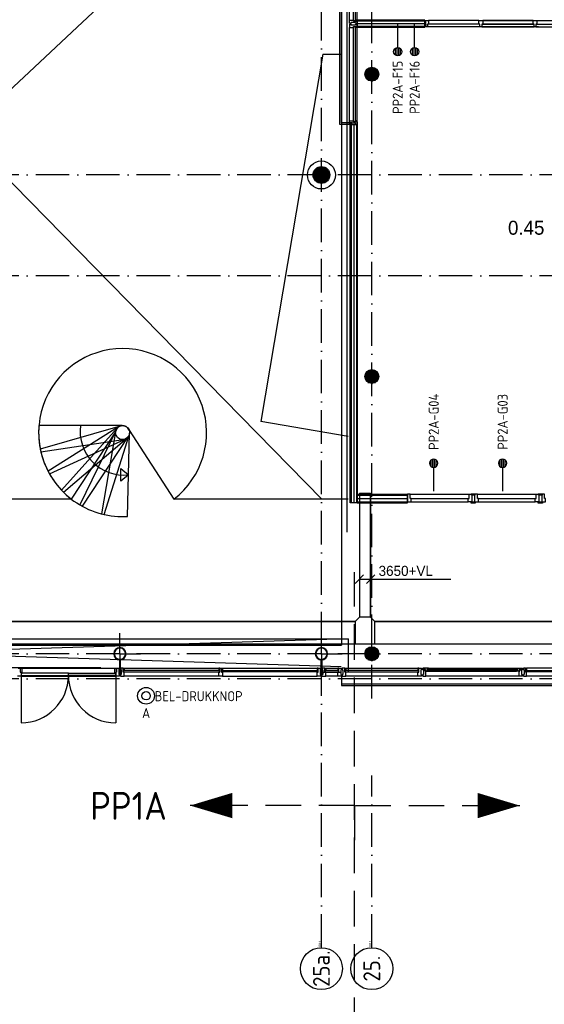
# Model space of a CAD drawing. Header units: millimetres. Extents: x -6587 to 170951, y 244 to 951952.
# Tile 30 of 102: x 43601 to 52975, y 35757 to 53342. Entities that reach past the tile are written whole.
import ezdxf
from ezdxf.enums import TextEntityAlignment as Align

# ---------------------------------------------------------------- set-up
doc = ezdxf.new("R2010")
doc.units = ezdxf.units.MM
doc.header["$LTSCALE"] = 100
doc.linetypes.add('DASHDOT', pattern=[9, 6, -1.5, 0, -1.5])
doc.linetypes.add('HIDDEN', pattern=[9.525, 6.35, -3.175])
doc.layers.get('0').update_dxf_attribs({"linetype": 'CONTINUOUS'})
for name, color, linetype in [('AL$7----_STRAMIEN', 1, 'DASHDOT'), ('ALN-----_BLOCKNAAM', 2, 'CONTINUOUS'), ('BOUW', 8, 'CONTINUOUS'), ('EB6411--_ATTRIB', 2, 'CONTINUOUS'), ('EB6431--_ATTRIB', 2, 'CONTINUOUS'), ('EL6411--_DEURBEL', 3, 'CONTINUOUS'), ('EL6431--_CCTV', 3, 'CONTINUOUS'), ('KABELGOOT', 8, 'CONTINUOUS'), ('LIJN050', 90, 'CONTINUOUS'), ('LIJN070', 130, 'CONTINUOUS'), ('TEKST50', 90, 'CONTINUOUS')]:
    doc.layers.add(name, color=color, linetype=linetype)
doc.styles.add('1_8', font='iso', dxfattribs={"width": 0.7, "height": 1.8})
doc.styles.add('BURO-018', font='BUROFONT.shx', dxfattribs={"height": 180})
doc.styles.add('BURO-025', font='BUROFONT.shx', dxfattribs={"height": 250})
doc.styles.add('MAATVOERING', font='iso.shx')
doc.styles.add('NORATT', font='isocp.shx')
doc.styles.get("Standard").update_dxf_attribs({"font": 'iso.shx'})

# ---------------------------------------------------------------- blocks, each defined once
blk = doc.blocks.new('ES4X2')
for p, q in [((-0.45, 1.4), (-0.45, 2.6)), ((-0.15, 1.27), (-0.15, 2.73)), ((0.15, 1.27), (0.15, 2.73)), ((0.45, 1.4), (0.45, 2.6)), ((0, 1.25), (0, -3))]:
    blk.add_line(p, q)
blk.add_circle((0, 2), 0.75)
at = {"style": '1_8'}
for tag, flags, p in [('NUMMER', 8, (0, 4)), ('INDIENST', 9, (0, 0)), ('GEBOUW', 9, (0, 0)), ('M_CODE', 9, (0, 0)), ('REGIST', 9, (0, 0)), ('CODE', 8, (0, 0))]:
    blk.add_attdef(tag, text='', height=1.8, dxfattribs=dict(at, flags=flags)).set_placement(p, align=Align.MIDDLE_CENTER)
blk = doc.blocks.new('ES111410')
for radius in [1.5, 0.75]:
    blk.add_circle((0, 0), radius)
at = {"style": '1_8', "flags": 8}
for tag, p in [('NUMMER', (0, 5.5)), ('CODE', (0, 3))]:
    blk.add_attdef(tag, text='', height=1.8, dxfattribs=at).set_placement(p, align=Align.MIDDLE)
blk.add_attdef('M_CODE', text='', height=1.8, dxfattribs=at).set_placement((0, 0), align=Align.MIDDLE_CENTER)
blk = doc.blocks.new('RCHTBUIS80X40X3')
at = {"color": 0, "linetype": 'Continuous'}
for points in [[(20, 35.2, 0.4142136), (15.2, 40), (-15.2, 40, 0.4142136), (-20, 35.2), (-20, -35.2, 0.4142136), (-15.2, -40), (15.2, -40, 0.4142136), (20, -35.2)], [(16.8, 35.2, 0.4142136), (15.2, 36.8), (-15.2, 36.8, 0.4142136), (-16.8, 35.2), (-16.8, -35.2, 0.4142136), (-15.2, -36.8), (15.2, -36.8, 0.4142136), (16.8, -35.2)]]:
    blk.add_lwpolyline(points, format="xyb", close=True, dxfattribs=at)
blk = doc.blocks.new('1011')
at = {"layer": 'AL$7----_STRAMIEN', "color": 7, "linetype": 'Continuous'}
blk.add_circle((-750, 0), 750, dxfattribs=at)
at = {"layer": 'AL$7----_STRAMIEN', "color": 3, "linetype": 'Continuous'}
blk.add_attdef('STR-NAAM', text='', height=600, rotation=360, dxfattribs=at).set_placement((-750, 0), align=Align.MIDDLE)
at = {"layer": 'ALN-----_BLOCKNAAM', "linetype": 'Continuous'}
blk.add_text('1011', height=100, dxfattribs=at).set_placement((0, 0))

msp = doc.modelspace()

# ---------------------------------------------------------------- hatches: boundary and pattern name
at = {"layer": 'BOUW'}
h = msp.add_hatch(dxfattribs=at)
h.set_pattern_fill('GEWPBET', color=256, scale=100, angle=90, style=0)
h.set_pattern_definition([(90, (48993.015, 50568.749), (-20, 1e-15), [])])
edge = h.paths.add_edge_path()
edge.add_arc((48993, 50568.7), 150, 0, 360)

# ---------------------------------------------------------------- linework, layer by layer
at = {"layer": 'AL$7----_STRAMIEN', "color": 1}
for p, q in [((49892.8, 41219), (49892.8, 77759.8)), ((93992.8, 50568.7), (4198.5, 50568.7)), ((93992.8, 48768.7), (4198.5, 48768.7)), ((93992.8, 42018.7), (4579.5, 42018.7)), ((93992.8, 41568.7), (4198.5, 41568.7)), ((49892.8, 36768.7), (49892.8, 39843.9))]:
    msp.add_line(p, q, dxfattribs=at)
msp.add_lwpolyline([(48992.8, 36768.7), (48992.8, 77759.8)], dxfattribs=at)
msp.add_lwpolyline([(48992.8, 36768.7), (48992.8, 77759.8)], dxfattribs=at)
at = {"layer": 'BOUW'}
for p, q in [((49322.8, 51468.9), (49322.8, 57699.9)), ((49352.8, 51498.9), (49352.8, 57699.9)), ((35634.9, 44781.4), (49342.8, 57628.9)), ((48997.2, 44781.4), (36392.8, 57628.9)), ((49493.8, 53333.9), (49493.8, 55003.9)), ((49567.8, 53318.9), (49567.8, 55018.9)), ((49593.8, 55018.9), (49593.8, 53318.9)), ((49632.8, 53333.9), (49632.8, 55003.9)), ((49452.8, 44188.3), (49452.8, 54584.1)), ((49493.8, 53333.9), (49500.8, 53333.9)), ((49493.8, 53296.8), (49493.8, 53333.9)), ((49493.8, 53277.9), (49493.8, 53296.8)), ((49500.8, 53333.9), (49504.8, 53333.9)), ((49504.8, 53333.9), (49512.8, 53333.9)), ((49512.8, 53333.9), (49565.8, 53333.9)), ((49522.8, 53291.9), (49522.8, 53277.9)), ((49602.8, 53291.9), (49522.8, 53291.9)), ((49565.8, 53333.9), (49565.8, 53316.9)), ((49565.8, 53316.9), (49632.8, 53316.9)), ((49593.8, 53318.9), (49567.8, 53318.9)), ((49595.8, 53333.9), (49595.8, 53316.9)), ((49632.8, 53333.9), (49595.8, 53333.9)), ((49595.8, 53316.9), (49627.8, 53316.9)), ((49602.8, 53277.9), (49602.8, 53291.9)), ((49627.8, 53321.9), (49632.8, 53321.9)), ((49627.8, 53316.9), (49627.8, 53321.9)), ((49632.8, 53321.9), (49632.8, 53333.9)), ((50840.3, 53331.6), (49632.8, 53331.6)), ((49632.8, 53331.6), (49632.8, 53206.6)), ((49632.8, 53316.9), (49632.8, 53277.9)), ((50840.3, 53316.6), (49632.8, 53316.6)), ((50840.3, 53206.6), (50840.3, 53331.6)), ((50840.3, 53325.9), (50907.3, 53325.9)), ((50840.3, 53303.9), (50840.3, 53325.9)), ((50856.3, 53303.9), (50840.3, 53303.9)), ((50856.3, 53236.9), (50856.3, 53303.9)), ((50907.3, 53325.9), (50907.3, 53262.9)), ((51807.8, 53325.9), (50907.3, 53325.9)), ((49499.8, 53277.9), (49493.8, 53277.9)), ((49493.8, 53259.9), (49493.8, 53241)), ((49499.8, 53259.9), (49493.8, 53259.9)), ((49493.8, 53241), (49493.8, 53203.9)), ((49493.8, 51533.9), (49493.8, 53203.9)), ((49493.8, 53203.9), (49500.8, 53203.9)), ((49513.3, 53277.9), (49499.8, 53277.9)), ((49513.8, 53259.9), (49499.8, 53259.9)), ((49500.8, 53203.9), (49504.8, 53203.9)), ((49504.8, 53203.9), (49512.8, 53203.9)), ((49512.8, 53203.9), (49565.8, 53203.9)), ((49513.3, 53277.9), (49513.3, 53277.9)), ((49522.8, 53277.9), (49513.3, 53277.9)), ((49513.8, 53259.9), (49513.8, 53259.9)), ((49522.8, 53259.9), (49513.8, 53259.9)), ((49522.8, 53245.9), (49522.8, 53259.9)), ((49602.8, 53245.9), (49522.8, 53245.9)), ((49565.8, 53220.9), (49632.8, 53220.9)), ((49565.8, 53203.9), (49565.8, 53220.9)), ((49567.8, 51518.9), (49567.8, 53218.9)), ((49567.8, 53218.9), (49593.8, 53218.9)), ((49593.8, 53218.9), (49593.8, 51518.9)), ((49595.8, 53203.9), (49595.8, 53220.9)), ((49595.8, 53220.9), (49627.8, 53220.9)), ((49632.8, 53203.9), (49595.8, 53203.9)), ((49612.8, 53277.9), (49602.8, 53277.9)), ((49602.8, 53259.9), (49602.8, 53245.9)), ((49612.8, 53259.9), (49602.8, 53259.9)), ((49612.8, 53277.9), (49612.8, 53277.9)), ((49626.8, 53277.9), (49612.8, 53277.9)), ((49612.8, 53259.9), (49612.8, 53259.9)), ((49626.8, 53259.9), (49612.8, 53259.9)), ((49632.8, 53277.9), (49626.8, 53277.9)), ((49632.8, 53259.9), (49626.8, 53259.9)), ((49627.8, 53220.9), (49627.8, 53215.9)), ((49627.8, 53215.9), (49632.8, 53215.9)), ((50840.3, 53269.1), (49632.8, 53269.1)), ((49632.8, 53220.9), (49632.8, 53259.9)), ((50840.3, 53221.6), (49632.8, 53221.6)), ((49632.8, 53215.9), (49632.8, 53203.9)), ((49632.8, 53206.6), (50840.3, 53206.6)), ((49632.8, 51533.9), (49632.8, 53203.9)), ((50840.3, 53236.9), (50856.3, 53236.9)), ((50840.3, 53211.9), (50840.3, 53236.9)), ((50890.3, 53211.9), (50840.3, 53211.9)), ((50890.3, 53262.9), (50890.3, 53211.9)), ((50907.3, 53262.9), (50890.3, 53262.9)), ((50890.3, 53211.9), (50890.3, 53262.9)), ((51824.8, 53211.9), (50890.3, 53211.9)), ((51807.8, 53262.9), (50907.3, 53262.9)), ((52874.1, 53211.9), (51940.1, 53211.9)), ((49015.5, 52724.9), (49342.8, 52724.9)), ((49773, 52404.5), (50012.6, 52404.5)), ((49780.9, 52424.5), (50004.7, 52424.5)), ((49793.4, 52444.5), (49992.3, 52444.5)), ((49812.4, 52464.5), (49973.2, 52464.5)), ((49845.6, 52484.5), (49940.1, 52484.5)), ((49767.9, 52364.5), (50017.8, 52364.5)), ((49768.8, 52384.5), (50016.8, 52384.5)), ((49770.2, 52344.5), (50015.5, 52344.5)), ((49775.9, 52324.5), (50009.7, 52324.5)), ((49785.6, 52304.5), (50000, 52304.5)), ((49800.5, 52284.5), (49985.1, 52284.5)), ((49823.9, 52264.5), (49961.8, 52264.5)), ((49879.5, 52244.5), (49906.2, 52244.5)), ((49493.8, 51533.9), (49500.8, 51533.9)), ((49493.8, 51496.8), (49493.8, 51533.9)), ((49500.8, 51533.9), (49504.8, 51533.9)), ((49504.8, 51533.9), (49512.8, 51533.9)), ((49512.8, 51533.9), (49565.8, 51533.9)), ((49565.8, 51533.9), (49565.8, 51516.9)), ((49595.8, 51533.9), (49595.8, 51516.9)), ((49632.8, 51533.9), (49595.8, 51533.9)), ((49632.8, 51521.9), (49632.8, 51533.9)), ((49542.8, 51468.9), (49322.8, 51468.9)), ((49542.8, 51498.9), (49352.8, 51498.9)), ((49493.8, 51477.9), (49493.8, 51496.8)), ((49499.8, 51477.9), (49493.8, 51477.9)), ((49513.3, 51477.9), (49499.8, 51477.9)), ((49513.3, 51477.9), (49513.3, 51477.9)), ((49522.8, 51477.9), (49513.3, 51477.9)), ((49522.8, 51491.9), (49522.8, 51477.9)), ((49602.8, 51491.9), (49522.8, 51491.9)), ((49565.8, 51516.9), (49632.8, 51516.9)), ((49593.8, 51518.9), (49567.8, 51518.9)), ((49595.8, 51516.9), (49627.8, 51516.9)), ((49602.8, 51477.9), (49602.8, 51491.9)), ((49612.8, 51477.9), (49602.8, 51477.9)), ((49612.8, 51477.9), (49612.8, 51477.9)), ((49626.8, 51477.9), (49612.8, 51477.9)), ((49632.8, 51477.9), (49626.8, 51477.9)), ((49627.8, 51521.9), (49632.8, 51521.9)), ((49627.8, 51516.9), (49627.8, 51521.9)), ((49632.8, 51516.9), (49632.8, 51477.9)), ((49767.9, 46964.5), (50017.8, 46964.5)), ((49768.8, 46984.5), (50016.8, 46984.5)), ((49773, 47004.5), (50012.6, 47004.5)), ((49780.9, 47024.5), (50004.7, 47024.5)), ((49793.4, 47044.5), (49992.3, 47044.5)), ((49812.4, 47064.5), (49973.2, 47064.5)), ((49845.6, 47084.5), (49940.1, 47084.5)), ((49770.2, 46944.5), (50015.5, 46944.5)), ((49775.9, 46924.5), (50009.7, 46924.5)), ((49785.6, 46904.5), (50000, 46904.5)), ((49800.5, 46884.5), (49985.1, 46884.5)), ((49823.9, 46864.5), (49961.8, 46864.5)), ((49879.5, 46844.5), (49906.2, 46844.5)), ((45430.9, 46092.4), (43945.4, 46092.4)), ((45396.8, 46085), (43969.1, 45674.3)), ((45366.2, 46068.5), (44107.1, 45280.1)), ((45341.2, 46044.1), (44349.1, 44938.3)), ((45324, 46013.8), (44675.3, 44677.4)), ((45315.8, 45979.9), (45061.8, 44516.2)), ((45112, 44504.1), (45556.4, 45921.6)), ((45529.4, 44470.4), (45564.6, 45955.5)), ((43980.1, 45623.8), (45449.4, 45843.1)), ((44132.1, 45233.6), (45483.5, 45850.5)), ((44385.2, 44901.4), (45514.2, 45867)), ((44721.1, 44651.3), (45539.1, 45891.4)), ((48993, 42018.6), (48993, 42386.5)), ((49468, 42281.4), (49468, 41708.9)), ((41551.8, 42168.7), (49352.8, 42168.7)), ((49768.8, 42034.5), (50016.8, 42034.5)), ((49773, 42054.5), (50012.6, 42054.5)), ((49780.9, 42074.5), (50004.7, 42074.5)), ((49793.4, 42094.5), (49992.3, 42094.5)), ((49812.4, 42114.5), (49973.2, 42114.5)), ((49845.6, 42134.5), (49940.1, 42134.5)), ((48993, 42018.6), (48625.2, 42018.6)), ((48987.8, 41909.2), (48998, 41909.2)), ((48987.8, 41758.2), (48987.8, 41909.2)), ((48993, 42018.6), (48993, 41650.8)), ((48993, 42018.6), (49360.9, 42018.6)), ((48998, 41909.2), (48998, 41758.2)), ((49767.9, 42014.5), (50017.8, 42014.5)), ((49770.2, 41994.5), (50015.5, 41994.5)), ((49775.9, 41974.5), (50009.7, 41974.5)), ((49785.6, 41954.5), (50000, 41954.5)), ((49800.5, 41934.5), (49985.1, 41934.5)), ((49823.9, 41914.5), (49961.8, 41914.5)), ((49879.5, 41894.5), (49906.2, 41894.5)), ((45051.6, 41768.7), (41447.3, 41768.7)), ((43576.3, 41758.9), (43609.3, 41758.9)), ((43609.3, 41758.9), (43609.3, 41691.9)), ((43609.3, 41758.9), (43609.3, 41691.9)), ((43643.3, 41758.9), (43609.3, 41758.9)), ((43609.3, 41691.9), (43626.3, 41691.9)), ((43609.3, 41691.9), (43626.3, 41691.9)), ((43626.3, 41758.9), (45316.8, 41758.9)), ((43626.3, 41691.9), (43626.3, 41619.9)), ((43626.3, 41691.9), (43626.3, 41669.9)), ((43643.3, 41669.9), (43643.3, 41758.9)), ((45299.8, 41758.9), (45333.8, 41758.9)), ((45299.8, 41669.9), (45299.8, 41758.9)), ((45316.8, 41619.9), (45316.8, 41691.9)), ((45316.8, 41691.9), (45333.8, 41691.9)), ((45316.8, 41691.9), (45316.8, 41669.9)), ((45333.8, 41691.9), (45316.8, 41691.9)), ((45333.8, 41758.9), (45383.8, 41758.9)), ((45333.8, 41691.9), (45333.8, 41758.9)), ((45333.8, 41758.9), (45333.8, 41691.9)), ((45369.8, 41729.4), (45369.8, 41649.4)), ((45383.8, 41729.4), (45369.8, 41729.4)), ((45383.8, 41758.9), (45383.8, 41729.4)), ((48972.8, 41753.4), (48972.8, 41683)), ((48976, 41753.4), (48976, 41683)), ((49008, 41758.2), (48977.6, 41758.2)), ((49008, 41755), (48977.6, 41755)), ((48977.6, 41681.4), (49008, 41681.4)), ((48977.6, 41678.2), (49008, 41678.2)), ((48998, 41758.2), (48987.8, 41758.2)), ((48992.8, 41689.9), (49352.8, 41689.9)), ((49001.8, 41758.9), (49001.8, 41729.4)), ((49051.8, 41758.9), (49001.8, 41758.9)), ((49001.8, 41729.4), (49015.8, 41729.4)), ((49009.6, 41683), (49009.6, 41753.4)), ((49012.8, 41683), (49012.8, 41753.4)), ((49015.8, 41729.4), (49015.8, 41649.4)), ((49051.8, 41758.9), (49068.8, 41758.9)), ((49051.8, 41720.9), (49051.8, 41758.9)), ((49051.8, 41691.9), (49051.8, 41758.9)), ((49068.8, 41720.9), (49051.8, 41720.9)), ((49051.8, 41720.9), (49068.8, 41720.9)), ((49051.8, 41691.9), (49051.8, 41720.9)), ((49068.8, 41691.9), (49051.8, 41691.9)), ((49068.8, 41691.9), (49051.8, 41691.9)), ((49055.8, 41716.9), (49055.8, 41695.9)), ((49298.8, 41716.9), (49055.8, 41716.9)), ((49055.8, 41716.9), (49055.8, 41695.9)), ((49068.8, 41716.9), (49055.8, 41716.9)), ((49055.8, 41695.9), (49298.8, 41695.9)), ((49055.8, 41695.9), (49068.8, 41695.9)), ((49068.8, 41758.9), (49068.8, 41720.9)), ((49068.8, 41758.9), (49285.8, 41758.9)), ((49068.8, 41720.9), (49068.8, 41716.9)), ((49068.8, 41695.9), (49068.8, 41691.9)), ((49068.8, 41619.9), (49068.8, 41691.9)), ((49285.8, 41758.9), (49285.8, 41720.9)), ((49302.8, 41758.9), (49285.8, 41758.9)), ((49285.8, 41720.9), (49302.8, 41720.9)), ((49302.8, 41720.9), (49285.8, 41720.9)), ((49285.8, 41720.9), (49285.8, 41716.9)), ((49285.8, 41716.9), (49298.8, 41716.9)), ((49285.8, 41695.9), (49285.8, 41691.9)), ((49298.8, 41695.9), (49285.8, 41695.9)), ((49285.8, 41691.9), (49302.8, 41691.9)), ((49285.8, 41619.9), (49285.8, 41691.9)), ((49285.8, 41691.9), (49302.8, 41691.9)), ((49298.8, 41716.9), (49298.8, 41695.9)), ((49298.8, 41695.9), (49298.8, 41716.9)), ((49302.8, 41720.9), (49302.8, 41758.9)), ((49302.8, 41758.9), (49352.8, 41758.9)), ((49302.8, 41691.9), (49302.8, 41758.9)), ((49302.8, 41691.9), (49302.8, 41720.9)), ((49338.8, 41729.4), (49338.8, 41649.4)), ((49352.8, 41729.4), (49338.8, 41729.4)), ((49352.8, 41758.9), (49352.8, 41729.4)), ((49361.8, 41758.9), (49361.8, 41729.4)), ((49411.8, 41758.9), (49361.8, 41758.9)), ((49361.8, 41729.4), (49375.8, 41729.4)), ((49375.8, 41729.4), (49375.8, 41649.4)), ((49411.8, 41758.9), (49428.8, 41758.9)), ((49411.8, 41720.9), (49411.8, 41758.9)), ((49411.8, 41691.9), (49411.8, 41758.9)), ((49428.8, 41720.9), (49411.8, 41720.9)), ((49411.8, 41720.9), (49428.8, 41720.9)), ((49411.8, 41691.9), (49411.8, 41720.9)), ((49428.8, 41691.9), (49411.8, 41691.9)), ((49428.8, 41691.9), (49411.8, 41691.9)), ((50729.8, 41716.9), (49415.8, 41716.9)), ((49415.8, 41716.9), (49415.8, 41695.9)), ((49415.8, 41716.9), (49415.8, 41695.9)), ((49428.8, 41716.9), (49415.8, 41716.9)), ((49415.8, 41695.9), (50729.8, 41695.9)), ((49415.8, 41695.9), (49428.8, 41695.9)), ((49428.8, 41758.9), (50716.8, 41758.9)), ((49428.8, 41758.9), (49428.8, 41720.9)), ((49428.8, 41720.9), (49428.8, 41716.9)), ((49428.8, 41695.9), (49428.8, 41691.9)), ((49428.8, 41619.9), (49428.8, 41691.9)), ((50716.8, 41758.9), (50716.8, 41720.9)), ((50733.8, 41758.9), (50716.8, 41758.9)), ((50716.8, 41720.9), (50733.8, 41720.9)), ((50733.8, 41720.9), (50716.8, 41720.9)), ((50716.8, 41720.9), (50716.8, 41716.9)), ((50716.8, 41716.9), (50729.8, 41716.9)), ((50716.8, 41695.9), (50716.8, 41691.9)), ((50729.8, 41695.9), (50716.8, 41695.9)), ((50716.8, 41691.9), (50733.8, 41691.9)), ((50716.8, 41619.9), (50716.8, 41691.9)), ((50716.8, 41691.9), (50733.8, 41691.9)), ((50729.8, 41695.9), (50729.8, 41716.9)), ((50729.8, 41716.9), (50729.8, 41695.9)), ((50733.8, 41720.9), (50733.8, 41758.9)), ((50733.8, 41758.9), (50783.8, 41758.9)), ((50733.8, 41691.9), (50733.8, 41758.9)), ((50733.8, 41691.9), (50733.8, 41720.9)), ((50769.8, 41729.4), (50769.8, 41649.4)), ((50783.8, 41729.4), (50769.8, 41729.4)), ((50783.8, 41758.9), (50783.8, 41729.4)), ((50834.8, 41758.9), (50801.8, 41758.9)), ((50801.8, 41758.9), (50801.8, 41729.4)), ((50801.8, 41729.4), (50815.8, 41729.4)), ((50815.8, 41729.4), (50815.8, 41649.4)), ((50834.8, 41722.9), (50834.8, 41758.9)), ((50848.8, 41722.9), (50834.8, 41722.9)), ((50838, 41757.6), (50838, 41727.9)), ((50845.1, 41757.6), (50838, 41757.6)), ((50838, 41727.9), (50860.5, 41727.9)), ((50847.5, 41761.9), (50845.1, 41757.6)), ((50890, 41761.9), (50847.5, 41761.9)), ((50848.8, 41707.9), (50848.8, 41722.9)), ((50857.8, 41707.9), (50848.8, 41707.9)), ((50852.5, 41722.9), (50852.5, 41707.9)), ((50860.5, 41722.9), (50852.5, 41722.9)), ((50852.5, 41707.9), (50857.8, 41707.9)), ((50857.8, 41707.9), (50905, 41707.9)), ((50857.8, 41619.9), (50857.8, 41707.9)), ((50860.5, 41727.9), (50860.5, 41722.9)), ((50890, 41720.9), (50890, 41761.9)), ((50907, 41759.6), (50890, 41759.6)), ((50890, 41759.6), (50890, 41746.1)), ((50890, 41746.1), (50907, 41746.1)), ((50907, 41720.9), (50890, 41720.9)), ((50892, 41744.1), (52493.7, 41744.1)), ((50892, 41722.9), (50892, 41744.1)), ((52493.7, 41722.9), (50892, 41722.9)), ((50905, 41761.9), (52480.7, 41761.9)), ((50905, 41707.9), (50907, 41720.9)), ((50905, 41707.9), (52480.7, 41707.9)), ((50907, 41746.1), (50907, 41759.6)), ((52478.7, 41759.6), (52495.7, 41759.6)), ((52478.7, 41746.1), (52478.7, 41759.6)), ((52495.7, 41746.1), (52478.7, 41746.1)), ((52478.7, 41720.9), (52495.7, 41720.9)), ((52480.7, 41707.9), (52478.7, 41720.9)), ((52527.8, 41707.9), (52480.7, 41707.9)), ((52493.7, 41744.1), (52493.7, 41722.9)), ((52495.7, 41761.9), (52538.1, 41761.9)), ((52495.7, 41720.9), (52495.7, 41761.9)), ((52495.7, 41759.6), (52495.7, 41746.1)), ((52525.2, 41727.9), (52525.2, 41722.9)), ((52547.7, 41727.9), (52525.2, 41727.9)), ((52525.2, 41722.9), (52533.2, 41722.9)), ((52533.2, 41707.9), (52527.8, 41707.9)), ((52527.8, 41707.9), (52536.8, 41707.9)), ((52527.8, 41619.9), (52527.8, 41707.9)), ((52533.2, 41722.9), (52533.2, 41707.9)), ((52536.8, 41722.9), (52550.8, 41722.9)), ((52536.8, 41707.9), (52536.8, 41722.9)), ((52538.1, 41761.9), (52540.6, 41757.6)), ((52540.6, 41757.6), (52547.7, 41757.6)), ((52547.7, 41757.6), (52547.7, 41727.9)), ((52550.8, 41758.9), (52583.8, 41758.9)), ((52550.8, 41722.9), (52550.8, 41758.9)), ((52569.8, 41729.4), (52569.8, 41649.4)), ((52583.8, 41729.4), (52569.8, 41729.4)), ((52583.8, 41758.9), (52583.8, 41729.4)), ((52601.8, 41758.9), (52601.8, 41752.9)), ((52640.8, 41758.9), (52601.8, 41758.9)), ((52601.8, 41752.9), (52601.8, 41738.9)), ((52601.8, 41738.9), (52601.8, 41728.9)), ((52601.8, 41738.9), (52601.8, 41738.9)), ((52601.8, 41728.9), (52615.8, 41728.9)), ((52615.8, 41728.9), (52615.8, 41648.9)), ((52640.8, 41691.9), (52640.8, 41758.9)), ((52640.8, 41753.9), (52645.8, 41753.9)), ((52640.8, 41721.9), (52640.8, 41753.9)), ((52657.8, 41721.9), (52640.8, 41721.9)), ((52657.8, 41691.9), (52640.8, 41691.9)), ((52642.8, 41719.9), (54342.8, 41719.9)), ((52642.8, 41693.9), (52642.8, 41719.9)), ((54342.8, 41693.9), (52642.8, 41693.9)), ((52645.8, 41758.9), (52657.8, 41758.9)), ((52645.8, 41753.9), (52645.8, 41758.9)), ((54327.8, 41758.9), (52657.8, 41758.9)), ((52657.8, 41758.9), (52657.8, 41721.9)), ((52657.8, 41638.9), (52657.8, 41691.9)), ((43626.3, 41619.9), (43559.3, 41619.9)), ((43626.3, 41669.9), (43643.3, 41669.9)), ((44471.6, 41669.9), (43626.3, 41669.9)), ((43626.3, 41669.9), (43626.3, 41629.9)), ((43626.3, 41629.9), (43626.3, 40784.6)), ((43626.3, 41629.9), (44471.6, 41629.9)), ((43626.3, 41619.9), (45316.8, 41619.9)), ((44471.6, 41669.9), (45316.8, 41669.9)), ((44471.6, 41629.9), (44471.6, 41669.9)), ((44471.6, 41629.9), (44471.6, 41669.9)), ((45316.8, 41629.9), (44471.6, 41629.9)), ((45316.8, 41669.9), (45299.8, 41669.9)), ((45316.8, 41669.9), (45316.8, 41629.9)), ((45316.8, 41629.9), (45316.8, 40784.6)), ((45383.8, 41619.9), (45316.8, 41619.9)), ((45369.8, 41649.4), (45383.8, 41649.4)), ((45383.8, 41649.4), (45383.8, 41619.9)), ((49001.8, 41649.4), (49001.8, 41619.9)), ((49015.8, 41649.4), (49001.8, 41649.4)), ((49001.8, 41619.9), (49068.8, 41619.9)), ((49285.8, 41619.9), (49068.8, 41619.9)), ((49352.8, 41619.9), (49285.8, 41619.9)), ((49338.8, 41649.4), (49352.8, 41649.4)), ((49352.8, 41649.4), (49352.8, 41619.9)), ((49352.8, 41568.7), (49352.8, 41478.7)), ((49361.8, 41649.4), (49361.8, 41619.9)), ((49375.8, 41649.4), (49361.8, 41649.4)), ((49361.8, 41619.9), (49428.8, 41619.9)), ((50716.8, 41619.9), (49428.8, 41619.9)), ((50783.8, 41619.9), (50716.8, 41619.9)), ((50769.8, 41649.4), (50783.8, 41649.4)), ((50783.8, 41649.4), (50783.8, 41619.9)), ((50801.8, 41649.4), (50801.8, 41619.9)), ((50815.8, 41649.4), (50801.8, 41649.4)), ((50801.8, 41619.9), (50857.8, 41619.9)), ((52527.8, 41619.9), (50857.8, 41619.9)), ((52583.8, 41619.9), (52527.8, 41619.9)), ((52569.8, 41649.4), (52583.8, 41649.4)), ((52583.8, 41649.4), (52583.8, 41619.9)), ((52601.8, 41648.9), (52601.8, 41639.9)), ((52615.8, 41648.9), (52601.8, 41648.9)), ((52601.8, 41639.9), (52601.8, 41625.9)), ((52601.8, 41639.9), (52601.8, 41639.9)), ((52601.8, 41625.9), (52601.8, 41619.9)), ((52601.8, 41619.9), (52620.8, 41619.9)), ((52620.8, 41619.9), (52657.8, 41619.9)), ((52657.8, 41630.9), (52657.8, 41638.9)), ((52657.8, 41626.9), (52657.8, 41630.9)), ((52657.8, 41619.9), (52657.8, 41626.9)), ((54327.8, 41619.9), (52657.8, 41619.9)), ((49352.8, 41478.7), (67572.8, 41478.7))]:
    msp.add_line(p, q, dxfattribs=at)
for points in [[(49352.8, 57289.7), (49352.8, 42168.7)], [(51824.8, 53211.9), (51824.8, 53262.9), (51807.8, 53262.9), (51807.8, 53325.9), (51874.8, 53325.9), (51874.8, 53262.9), (51857.8, 53262.9), (51857.8, 53211.9), (51824.8, 53211.9)], [(52774.8, 53325.9), (51874.8, 53325.9)], [(51874.8, 53325.9), (52774.8, 53325.9)], [(52774.8, 53325.9), (51874.8, 53325.9)], [(51874.8, 53325.9), (52774.8, 53325.9)], [(52791.8, 53211.9), (52791.8, 53262.9), (52774.8, 53262.9), (52774.8, 53325.9), (52841.8, 53325.9), (52841.8, 53262.9), (52824.8, 53262.9), (52824.8, 53211.9), (52791.8, 53211.9)], [(52841.8, 53325.9), (53741.8, 53325.9)], [(52791.8, 53211.9), (51857.8, 53211.9)], [(51857.8, 53211.9), (52791.8, 53211.9)], [(52774.8, 53262.9), (51874.8, 53262.9)], [(51874.8, 53262.9), (52774.8, 53262.9)], [(52824.8, 53211.9), (53758.8, 53211.9)], [(52841.8, 53262.9), (53741.8, 53262.9)], [(49015.5, 52724.9), (47910.4, 46163.1)], [(49522.3, 51468.9), (49522.3, 44710.9)], [(49569.8, 51468.9), (49569.8, 44710.9)], [(49569.8, 51468.9), (49569.8, 44785.9), (49569.8, 44710.9)], [(49617.3, 51468.9), (49617.3, 44710.9)], [(49468, 45900.7), (47910.4, 46163.1)], [(45315.8, 45979.9), (44521.1, 44781.4)], [(45556.7, 46013), (46357.9, 44781.2)], [(50529.9, 44845.9), (49632.3, 44845.9)], [(50527, 44845.9), (49953.2, 44845.9)], [(50529.9, 44867.9), (50529.9, 44728.9), (50596.9, 44728.9), (50596.9, 44791.9), (50579.9, 44791.9), (50579.9, 44867.9), (50529.9, 44867.9)], [(50579.9, 44867.9), (51629.9, 44867.9)], [(51679.9, 44867.9), (51679.9, 44728.9), (51612.9, 44728.9), (51612.9, 44791.9), (51629.9, 44791.9), (51629.9, 44867.9), (51679.9, 44867.9)], [(51730, 44848.4), (51742.5, 44848.4), (51742.5, 44866.4), (51679.9, 44866.4), (51667.4, 44866.4), (51667.4, 44848.4)], [(51730, 44842.9), (51730, 44848.4), (51679.9, 44848.4), (51679.9, 44842.9)], [(51730, 44867.9), (51730, 44728.9), (51797, 44728.9), (51797, 44791.9), (51780, 44791.9), (51780, 44867.9), (51730, 44867.9)], [(51780, 44867.9), (52830, 44867.9)], [(52880, 44867.9), (52880, 44728.9), (52813, 44728.9), (52813, 44791.9), (52830, 44791.9), (52830, 44867.9), (52880, 44867.9)], [(52930.1, 44848.4), (52942.6, 44848.4), (52942.6, 44866.4), (52880, 44866.4), (52867.5, 44866.4), (52867.5, 44848.4)], [(52930.1, 44842.9), (52930.1, 44848.4), (52880, 44848.4), (52880, 44842.9)], [(52930.1, 44867.9), (52930.1, 44728.9), (52997.1, 44728.9), (52997.1, 44791.9), (52980.1, 44791.9), (52980.1, 44867.9), (52930.1, 44867.9)], [(44521.1, 44781.4), (35634.9, 44781.4)], [(49468, 44781.4), (46358.1, 44781.4)], [(50529.9, 44785.9), (49632.3, 44785.9)], [(50529.9, 44725.9), (49632.3, 44725.9)], [(50527, 44725.9), (49953.2, 44725.9)], [(50596.9, 44791.9), (51612.9, 44791.9)], [(50596.9, 44728.9), (51612.9, 44728.9)], [(51730, 44723.4), (51742.5, 44723.4), (51742.5, 44705.4), (51679.9, 44705.4), (51667.4, 44705.4), (51667.4, 44723.4)], [(51730, 44728.9), (51730, 44723.4), (51679.9, 44723.4), (51679.9, 44728.9)], [(51797, 44791.9), (52813, 44791.9)], [(51797, 44728.9), (52813, 44728.9)], [(52930.1, 44723.4), (52942.6, 44723.4), (52942.6, 44705.4), (52880, 44705.4), (52867.5, 44705.4), (52867.5, 44723.4)], [(52930.1, 44728.9), (52930.1, 44723.4), (52880, 44723.4), (52880, 44728.9)], [(45393, 42018.6), (45393, 42386.5)], [(49468, 42281.4), (33760.7, 41787.9)], [(33760.7, 42281.4), (49342.8, 41787.9)], [(33760.7, 42281.4), (49468, 42281.4)], [(45393, 42018.6), (45025.2, 42018.6)], [(45393, 42018.6), (45760.9, 42018.6)], [(45393, 42018.6), (45393, 41650.8)], [(45468.8, 41758.9), (47159.3, 41758.9)], [(47226.3, 41758.9), (48916.8, 41758.9)], [(47159.3, 41619.9), (45468.8, 41619.9)], [(47226.3, 41619.9), (48916.8, 41619.9)], [(49352.8, 41619.9), (49352.8, 41448.9), (67823.3, 41448.9)]]:
    msp.add_lwpolyline(points, dxfattribs=at)
for points in [[(49632.3, 51468.9), (49632.3, 44710.9), (49507.3, 44710.9), (49507.3, 51468.9)], [(45545.5, 45211.1), (45406.1, 45098), (45406.8, 45325.1)], [(50529.9, 44860.9), (49632.3, 44860.9), (49632.3, 44710.9), (50529.9, 44710.9)], [(45387.8, 41758.2), (45387.8, 41909.2), (45398, 41909.2), (45398, 41758.2)], [(45468.8, 41691.9), (45451.8, 41691.9), (45451.8, 41758.9), (45401.8, 41758.9), (45401.8, 41729.4), (45415.8, 41729.4), (45415.8, 41649.4), (45401.8, 41649.4), (45401.8, 41619.9), (45468.8, 41619.9)], [(45451.8, 41720.9), (45451.8, 41758.9), (45468.8, 41758.9), (45468.8, 41720.9)], [(45468.8, 41720.9), (45468.8, 41716.9), (45455.8, 41716.9), (45455.8, 41695.9), (45468.8, 41695.9), (45468.8, 41691.9), (45451.8, 41691.9), (45451.8, 41720.9)], [(47172.3, 41695.9), (47172.3, 41716.9), (45455.8, 41716.9), (45455.8, 41695.9)], [(47176.3, 41720.9), (47176.3, 41758.9), (47159.3, 41758.9), (47159.3, 41720.9)], [(47159.3, 41619.9), (47159.3, 41691.9), (47176.3, 41691.9), (47176.3, 41758.9), (47209.3, 41758.9), (47209.3, 41691.9), (47226.3, 41691.9), (47226.3, 41619.9)], [(47159.3, 41720.9), (47159.3, 41716.9), (47172.3, 41716.9), (47172.3, 41695.9), (47159.3, 41695.9), (47159.3, 41691.9), (47176.3, 41691.9), (47176.3, 41720.9)], [(47209.3, 41720.9), (47209.3, 41758.9), (47226.3, 41758.9), (47226.3, 41720.9)], [(47226.3, 41720.9), (47226.3, 41716.9), (47213.3, 41716.9), (47213.3, 41695.9), (47226.3, 41695.9), (47226.3, 41691.9), (47209.3, 41691.9), (47209.3, 41720.9)], [(47213.3, 41695.9), (47213.3, 41716.9), (48929.8, 41716.9), (48929.8, 41695.9)], [(48933.8, 41720.9), (48933.8, 41758.9), (48916.8, 41758.9), (48916.8, 41720.9)], [(48916.8, 41691.9), (48933.8, 41691.9), (48933.8, 41758.9), (48983.8, 41758.9), (48983.8, 41729.4), (48969.8, 41729.4), (48969.8, 41649.4), (48983.8, 41649.4), (48983.8, 41619.9), (48916.8, 41619.9)], [(48916.8, 41720.9), (48916.8, 41716.9), (48929.8, 41716.9), (48929.8, 41695.9), (48916.8, 41695.9), (48916.8, 41691.9), (48933.8, 41691.9), (48933.8, 41720.9)]]:
    msp.add_lwpolyline(points, close=True, dxfattribs=at)
msp.add_lwpolyline([(44688.1, 46092.4, 0.4870981), (45547, 45213)], format="xyb", dxfattribs=at)
for points in [[(45393, 41909.1, 1), (45393, 42128.2, 1)], [(45393, 41917.1, 1), (45393, 42120.2, 1)]]:
    msp.add_lwpolyline(points, format="xyb", close=True, dxfattribs=at)
for centre, radius in [((49892.8, 52368.7), 125), ((48993, 50568.7), 250), ((48993, 50568.7), 150), ((49892.8, 46968.7), 125), ((45440.2, 45967.7), 125), ((49892.8, 42018.7), 125)]:
    msp.add_circle(centre, radius, dxfattribs=at)
for centre, radius, start, end in [((45440.2, 45967.7), 1500, 307.72191, 232.23308), ((45440.2, 45967.7), 1500, 175.2329, 193.25328), ((45440.2, 45967.7), 125, 21.23828, 174.40012), ((45440.2, 45967.7), 1500, 191.28082, 209.30121), ((45440.2, 45967.7), 1500, 207.28745, 225.30784), ((45440.2, 45967.7), 1500, 223.33537, 241.35576), ((45440.2, 45967.7), 1500, 239.342, 257.36239), ((45440.2, 45967.7), 1500, 255.38992, 273.41031), ((48993, 42018.6), 109.5, 90, 270), ((48993, 42018.6), 101.5, 90, 270), ((48993, 42018.6), 109.5, 270, 90), ((48993, 42018.6), 101.5, 270, 90), ((48977.6, 41753.4), 4.8, 90, 180), ((48977.6, 41683), 4.8, 180, 270), ((48977.6, 41753.4), 1.6, 90, 180), ((48977.6, 41683), 1.6, 180, 270), ((49008, 41753.4), 4.8, 0, 90), ((49008, 41753.4), 1.6, 0, 90), ((49008, 41683), 4.8, 270, 0), ((49008, 41683), 1.6, 270, 0), ((43626.3, 41629.9), 845.2, 270, 0), ((45316.8, 41629.9), 845.2, 180, 270)]:
    msp.add_arc(centre, radius, start, end, dxfattribs=at)
at = {"layer": 'KABELGOOT', "color": 8}
for p, q in [((49672, 44884.9, 3710), (49672, 42670.3, 3710)), ((49672, 44884.9, 3650), (49672, 42670.3, 3650)), ((49672, 44884.9, 3650), (49872, 44884.9, 3650)), ((49872, 42670.3, 3710), (49872, 44884.9, 3710)), ((49872, 44884.9, 3650), (49872, 42670.3, 3650)), ((49597, 43274.9, 3650), (49747, 43424.9, 3650)), ((49672, 43349.9, 3650), (49931.1, 43349.9, 3650)), ((49797, 43274.9, 3650), (49947, 43424.9, 3650)), ((49931.1, 43349.9, 3650), (51306.1, 43349.9, 3650)), ((49597, 42595.3, 3710), (25387.4, 42595.3, 3710)), ((25387.4, 42595.3, 3650), (49597, 42595.3, 3650)), ((49597, 42595.3, 3650), (49672, 42670.3, 3650)), ((49597, 42595.3, 3650), (49597, 42595.3, 3650)), ((49597, 42595.3, 3650), (49597, 42195.3, 3650)), ((49872, 42670.3, 3650), (49672, 42670.3, 3650)), ((49672, 42670.3, 3650), (49672, 42670.3, 3650)), ((49872, 42670.3, 3650), (49872, 42670.3, 3650)), ((49872, 42670.3, 3650), (49947, 42595.3, 3650)), ((65309.9, 42595.3, 3710), (49947, 42595.3, 3710)), ((49947, 42595.3, 3650), (65309.9, 42595.3, 3650)), ((49947, 42595.3, 3650), (49947, 42595.3, 3650)), ((49947, 42195.3, 3650), (49947, 42595.3, 3650)), ((25387.4, 42195.3, 3650), (49597, 42195.3, 3650)), ((25387.4, 42195.3, 3710), (49597, 42195.3, 3710)), ((49597, 42195.3, 3710), (65309.9, 42195.3, 3710)), ((49947, 42195.3, 3650), (65309.9, 42195.3, 3650))]:
    msp.add_line(p, q, dxfattribs=at)
at = {"layer": 'LIJN050'}
for points in [[(46645.7, 39306.6, 0, 452.5, 0), (47399.9, 39306.6, 452.5, 452.5, 0)], [(52537.3, 39306.6, 0, 452.5, 0), (51783.1, 39306.6, 452.5, 452.5, 0)]]:
    msp.add_lwpolyline(points, format="xyseb", dxfattribs=at)
at = {"layer": 'LIJN070', "linetype": 'HIDDEN'}
for p, q in [((49582, 5715.6), (49582, 43473.9)), ((49582, 39306.6), (46645.7, 39306.6)), ((49582, 39306.6), (49582, 38688.8)), ((49600.9, 39306.6), (52537.3, 39306.6))]:
    msp.add_line(p, q, dxfattribs=at)

# ---------------------------------------------------------------- block references
at = {"layer": 'BOUW'}
msp.add_blockref('RCHTBUIS80X40X3', (45392.8, 41718.2), dxfattribs=at)
at = {"layer": 'BOUW', "xscale": 0.5, "yscale": 0.5, "zscale": 0.5, "rotation": 90}
for p, values in [((48992.8, 36768.7), {'STR-NAAM': '25a.'}), ((48992.8, 36768.7), {'STR-NAAM': '25a.'}), ((49892.8, 36768.7), {'STR-NAAM': '25.'}), ((49892.8, 36768.7), {'STR-NAAM': '25.'})]:
    msp.add_blockref('1011', p, dxfattribs=at).add_auto_attribs(values)
at = {"layer": 'EL6411--_DEURBEL'}
ref = msp.add_blockref('ES111410', (45858.9, 41267.9), dxfattribs=dict(at, xscale=100, yscale=100, zscale=100))
ref.add_attrib('CODE', 'BEL-DRUKKNOP', dxfattribs={"layer": 'EB6411--_ATTRIB', "color": 1, "height": 180, "style": '1_8', "flags": 8}).set_placement((46798.6, 41260.1), align=Align.MIDDLE)
ref.add_attrib('NUMMER', 'A', dxfattribs={"layer": 'EB6411--_ATTRIB', "color": 1, "height": 180, "style": '1_8', "flags": 8}).set_placement((45860.8, 40959.3), align=Align.MIDDLE)
at = {"layer": 'EL6431--_CCTV'}
ref = msp.add_blockref('ES4X2', (50356.2, 52970.6), dxfattribs=dict(at, xscale=100, yscale=100, zscale=100, rotation=180))
ref.add_attrib('NUMMER', 'PP2A-F15', dxfattribs={"layer": 'EB6431--_ATTRIB', "color": 1, "height": 180, "rotation": 90, "style": 'NORATT', "flags": 8}).set_placement((50356.2, 52134.2), align=Align.MIDDLE_CENTER)
ref = msp.add_blockref('ES4X2', (50657.8, 52970.6), dxfattribs=dict(at, xscale=100, yscale=100, zscale=100, rotation=180))
ref.add_attrib('NUMMER', 'PP2A-F16', dxfattribs={"layer": 'EB6431--_ATTRIB', "color": 1, "height": 180, "rotation": 90, "style": 'NORATT', "flags": 8}).set_placement((50657.8, 52134.2), align=Align.MIDDLE_CENTER)
ref = msp.add_blockref('ES4X2', (50998.3, 45219.4), dxfattribs=dict(at, xscale=-100, yscale=100, zscale=100))
ref.add_attrib('NUMMER', 'PP2A-G04', dxfattribs={"layer": 'EB6431--_ATTRIB', "color": 1, "height": 180, "rotation": 90, "style": 'NORATT', "flags": 8}).set_placement((50999.6, 46160.5), align=Align.MIDDLE_CENTER)
ref = msp.add_blockref('ES4X2', (52229.2, 45219.4), dxfattribs=dict(at, xscale=-100, yscale=100, zscale=100))
ref.add_attrib('NUMMER', 'PP2A-G03', dxfattribs={"layer": 'EB6431--_ATTRIB', "color": 1, "height": 180, "rotation": 90, "style": 'NORATT', "flags": 8}).set_placement((52230.5, 46160.5), align=Align.MIDDLE_CENTER)

# ---------------------------------------------------------------- texts
at = {"layer": 'BOUW', "style": 'BURO-025'}
msp.add_text('0.45', height=250, dxfattribs=at).set_placement((52326.3, 49501.3))
at = {"layer": 'KABELGOOT', "color": 8, "style": 'BURO-018'}
msp.add_text('3650+VL', height=180, dxfattribs=at).set_placement((50499.6, 43498.2, 3650), align=Align.MIDDLE)
at = {"layer": 'TEKST50', "style": 'MAATVOERING'}
msp.add_text('PP1A', height=500, dxfattribs=at).set_placement((44861.5, 39051.5))

doc.saveas('drawing.dxf')
